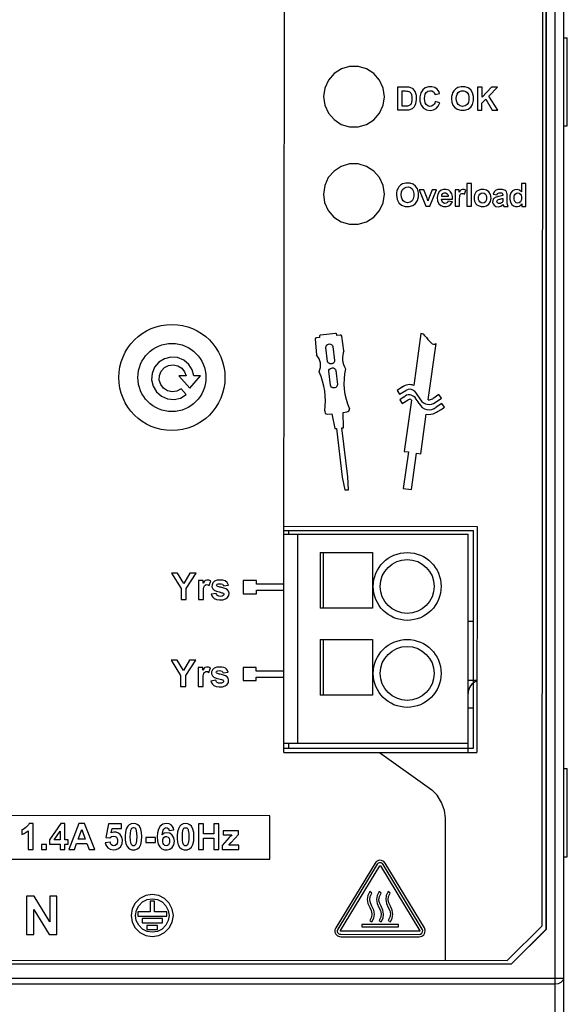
# Model space of a CAD drawing. Header units: inches. Extents: x 0 to 420, y 0 to 297.
# Tile 9 of 10: x 341 to 373, y 107 to 164. Entities that reach past the tile are written whole.
import ezdxf

# ---------------------------------------------------------------- set-up
doc = ezdxf.new("R2010")
doc.units = ezdxf.units.IN
doc.header["$MEASUREMENT"] = 0

msp = doc.modelspace()

# ---------------------------------------------------------------- linework, layer by layer
at = {"color": 7, "linetype": 'Continuous'}
for p, q in [((372.199, 87.3), (372.199, 209.7)), ((372.699, 87.801), (372.699, 209.199)), ((371.693, 111.802), (371.693, 192.7)), ((371.699, 111.8), (371.699, 192.7)), ((371.449, 111.99), (371.521, 192.39)), ((356.617, 131.632), (356.658, 177.499)), ((372.699, 163.035), (372.899, 163.035)), ((372.899, 157.965), (372.899, 163.035)), ((363.142, 160.201), (363.141, 158.888)), ((363.627, 160.201), (363.142, 160.201)), ((367.733, 160.197), (367.732, 158.884)), ((367.997, 160.197), (367.733, 160.197)), ((368.533, 160.197), (367.997, 159.613)), ((367.997, 159.613), (367.997, 160.197)), ((368.395, 159.685), (368.89, 160.196)), ((368.89, 160.196), (368.533, 160.197)), ((363.406, 159.109), (363.407, 159.979)), ((363.407, 159.979), (363.526, 159.978)), ((365.299, 159.774), (365.561, 159.837)), ((368.915, 158.883), (368.395, 159.685)), ((363.604, 159.109), (363.406, 159.109)), ((365.564, 159.287), (365.307, 159.368)), ((365.485, 159.101), (365.564, 159.287)), ((367.996, 159.281), (368.212, 159.5)), ((367.996, 158.883), (367.996, 159.281)), ((368.212, 159.5), (368.572, 158.883)), ((363.141, 158.888), (363.64, 158.887)), ((367.732, 158.884), (367.996, 158.883)), ((368.572, 158.883), (368.915, 158.883)), ((372.699, 157.965), (372.899, 157.965)), ((364.293, 154.344), (364.184, 154.507)), ((367.134, 154.663), (367.133, 153.349)), ((367.386, 154.662), (367.134, 154.663)), ((367.385, 153.349), (367.386, 154.662)), ((370.519, 154.66), (370.267, 154.66)), ((370.267, 154.66), (370.267, 154.186)), ((370.518, 153.346), (370.519, 154.66)), ((364.66, 154.302), (364.395, 154.303)), ((364.395, 154.303), (364.778, 153.351)), ((364.839, 153.817), (364.66, 154.302)), ((365.124, 154.302), (364.943, 153.817)), ((365.004, 153.351), (365.383, 154.302)), ((365.383, 154.302), (365.124, 154.302)), ((366.455, 154.301), (366.454, 153.35)), ((366.689, 154.301), (366.455, 154.301)), ((366.689, 154.165), (366.689, 154.301)), ((366.722, 154.214), (366.689, 154.165)), ((366.993, 154.055), (367.071, 154.275)), ((368.631, 154.05), (368.86, 154.009)), ((369.197, 153.968), (369.121, 153.943)), ((369.197, 153.993), (369.197, 153.968)), ((369.441, 153.659), (369.443, 153.954)), ((370.141, 154.107), (370.208, 154.054)), ((364.89, 153.654), (364.839, 153.817)), ((365.676, 153.754), (366.306, 153.753)), ((366.056, 153.907), (365.68, 153.907)), ((366.292, 153.61), (366.041, 153.653)), ((366.706, 153.35), (366.706, 153.643)), ((369.075, 153.356), (369.216, 153.451)), ((369.147, 153.79), (369.197, 153.804)), ((369.197, 153.754), (369.196, 153.71)), ((369.197, 153.804), (369.197, 153.754)), ((369.24, 153.372), (369.249, 153.347)), ((370.242, 153.436), (370.284, 153.486)), ((370.284, 153.486), (370.284, 153.346)), ((364.778, 153.351), (365.004, 153.351)), ((366.454, 153.35), (366.706, 153.35)), ((367.133, 153.349), (367.385, 153.349)), ((369.249, 153.347), (369.498, 153.347)), ((370.284, 153.346), (370.518, 153.346)), ((359.576, 146.045), (358.714, 145.941)), ((364.491, 146.035), (364.07, 143.053)), ((358.414, 145.712), (358.482, 144.805)), ((358.664, 145.807), (358.481, 145.785)), ((358.655, 145.869), (358.664, 145.807)), ((359.658, 145.926), (359.65, 145.989)), ((359.84, 145.947), (359.658, 145.926)), ((360.054, 145.048), (359.935, 145.887)), ((364.91, 142.219), (365.368, 145.455)), ((359.126, 144.431), (359.029, 145.242)), ((359.175, 145.428), (359.24, 145.435)), ((359.424, 145.289), (359.521, 144.479)), ((359.291, 143.059), (359.193, 143.869)), ((359.376, 144.294), (359.312, 144.286)), ((359.339, 144.054), (359.403, 144.061)), ((359.589, 143.916), (359.686, 143.106)), ((350.993, 143.596), (350.579, 143.596)), ((350.579, 143.596), (351.203, 142.891)), ((351.203, 142.891), (351.829, 143.595)), ((351.829, 143.595), (351.434, 143.595)), ((350.714, 142.858), (351.005, 142.529)), ((359.54, 142.92), (359.476, 142.913)), ((363.433, 142.963), (363.117, 142.765)), ((363.117, 142.765), (363.254, 142.546)), ((363.254, 142.546), (363.611, 142.77)), ((364.137, 142.698), (364.468, 142.219)), ((363.516, 142.388), (363.278, 142.234)), ((363.278, 142.234), (363.414, 142.018)), ((363.414, 142.018), (363.756, 142.233)), ((363.949, 142.206), (363.533, 139.261)), ((365.514, 142.536), (365.163, 142.286)), ((365.303, 142.071), (365.663, 142.328)), ((365.663, 142.328), (365.514, 142.536)), ((360.011, 141.496), (360.235, 141.528)), ((360.038, 140.623), (360.011, 141.496)), ((365.686, 142.017), (365.371, 141.801)), ((365.838, 141.806), (365.686, 142.017)), ((359.098, 141.397), (359.364, 141.428)), ((359.364, 141.428), (359.544, 140.574)), ((364.473, 139.128), (364.794, 141.392)), ((359.544, 140.574), (359.634, 140.585)), ((359.634, 140.585), (359.969, 137.779)), ((359.948, 140.613), (360.038, 140.623)), ((360.284, 137.807), (359.948, 140.613)), ((363.766, 139.227), (363.47, 137.135)), ((363.533, 139.261), (363.766, 139.227)), ((363.944, 137.069), (364.24, 139.16)), ((364.24, 139.16), (364.473, 139.128)), ((359.969, 137.779), (360.109, 137.044)), ((360.322, 137.06), (360.284, 137.807)), ((360.109, 137.044), (360.322, 137.06)), ((363.47, 137.135), (363.944, 137.069)), ((367.499, 134.7), (356.619, 134.7)), ((356.62, 134.956), (367.721, 134.946)), ((356.899, 134.5), (356.899, 134.7)), ((367.499, 122.2), (367.499, 134.7)), ((367.721, 134.946), (367.709, 121.946)), ((356.619, 134.5), (367.199, 134.5)), ((357.397, 134.5), (357.397, 122.5)), ((367.199, 121.946), (367.199, 134.5)), ((358.697, 133.45), (361.697, 133.45)), ((358.697, 133.45), (358.697, 130.25)), ((358.884, 130.25), (358.884, 133.45)), ((361.697, 133.45), (361.697, 130.25)), ((350.505, 132.262), (350.146, 132.262)), ((350.146, 132.262), (350.7, 131.385)), ((350.861, 131.662), (350.505, 132.262)), ((351.21, 132.261), (350.861, 131.662)), ((351.005, 131.382), (351.563, 132.261)), ((351.563, 132.261), (351.21, 132.261)), ((350.7, 131.385), (350.7, 130.747)), ((351.004, 130.746), (351.005, 131.382)), ((351.7, 131.843), (351.699, 130.746)), ((351.97, 131.843), (351.7, 131.843)), ((351.97, 131.687), (351.97, 131.843)), ((352.008, 131.744), (351.97, 131.687)), ((352.321, 131.56), (352.411, 131.813)), ((353.165, 131.401), (353.044, 131.433)), ((353.148, 131.526), (353.422, 131.577)), ((355.031, 131.832), (354.28, 131.833)), ((354.28, 131.833), (354.28, 131.082)), ((355.03, 131.633), (355.031, 131.832)), ((356.616, 131.632), (355.03, 131.633)), ((356.616, 131.279), (356.616, 131.632)), ((350.7, 130.747), (351.004, 130.746)), ((351.699, 130.746), (351.99, 130.745)), ((351.99, 130.745), (351.99, 131.084)), ((352.725, 131.102), (352.433, 131.059)), ((352.604, 131.284), (352.733, 131.222)), ((354.28, 131.082), (355.03, 131.082)), ((355.03, 131.281), (356.616, 131.279)), ((355.03, 131.082), (355.03, 131.281)), ((356.612, 126.635), (356.616, 131.279)), ((361.697, 130.25), (358.697, 130.25)), ((367.199, 129.5), (367.499, 129.5)), ((358.697, 128.45), (361.697, 128.45)), ((358.697, 128.45), (358.697, 125.25)), ((358.884, 125.25), (358.884, 128.45)), ((361.697, 128.45), (361.697, 125.25)), ((350.485, 127.262), (350.126, 127.263)), ((350.126, 127.263), (350.68, 126.385)), ((350.841, 126.663), (350.485, 127.262)), ((351.191, 127.262), (350.841, 126.663)), ((350.985, 126.383), (351.543, 127.261)), ((351.543, 127.261), (351.191, 127.262)), ((351.68, 126.844), (351.679, 125.746)), ((351.95, 126.844), (351.68, 126.844)), ((351.95, 126.688), (351.95, 126.844)), ((352.301, 126.56), (352.391, 126.814)), ((354.276, 126.836), (354.275, 126.086)), ((355.026, 126.835), (354.276, 126.836)), ((355.026, 126.637), (355.026, 126.835)), ((350.68, 126.385), (350.68, 125.747)), ((350.985, 125.747), (350.985, 126.383)), ((351.988, 126.744), (351.95, 126.688)), ((352.584, 126.284), (352.712, 126.222)), ((353.145, 126.401), (353.024, 126.433)), ((353.128, 126.526), (353.402, 126.577)), ((355.025, 126.085), (355.026, 126.284)), ((356.611, 126.635), (355.026, 126.637)), ((355.026, 126.284), (356.611, 126.282)), ((356.608, 121.956), (356.612, 126.282)), ((356.611, 126.282), (356.611, 126.635)), ((350.68, 125.747), (350.985, 125.747)), ((351.679, 125.746), (351.969, 125.746)), ((351.969, 125.746), (351.97, 126.085)), ((352.705, 126.103), (352.413, 126.059)), ((354.275, 126.086), (355.025, 126.085)), ((367.713, 126.1), (367.199, 126.1)), ((361.697, 125.25), (358.697, 125.25)), ((367.499, 124.5), (367.199, 124.5)), ((356.608, 122.5), (367.199, 122.5)), ((356.899, 122.2), (356.899, 122.5)), ((356.608, 122.2), (367.499, 122.2)), ((356.608, 121.956), (367.709, 121.946)), ((362.1, 121.951), (365.109, 119.804)), ((372.699, 121.035), (372.899, 121.035)), ((372.899, 115.965), (372.899, 121.035)), ((355.804, 118.315), (329.604, 118.338)), ((355.802, 115.814), (355.804, 118.315)), ((342.197, 117.876), (341.966, 117.876)), ((342.195, 116.388), (342.197, 117.876)), ((343.79, 117.875), (343.146, 116.934)), ((344.028, 117.874), (343.79, 117.875)), ((344.027, 116.934), (344.028, 117.874)), ((344.836, 117.868), (344.258, 116.386)), ((345.153, 117.867), (344.836, 117.868)), ((345.745, 116.385), (345.153, 117.867)), ((346.524, 117.846), (346.378, 117.075)), ((347.275, 117.845), (346.524, 117.846)), ((347.275, 117.58), (347.275, 117.845)), ((351.697, 117.861), (351.696, 116.38)), ((351.996, 117.861), (351.697, 117.861)), ((351.996, 117.278), (351.996, 117.861)), ((352.882, 117.86), (352.582, 117.861)), ((352.582, 117.861), (352.582, 117.278)), ((352.88, 116.379), (352.882, 117.86)), ((365.894, 109.995), (365.902, 118.196)), ((341.545, 117.502), (341.545, 117.244)), ((341.913, 117.459), (341.912, 116.388)), ((343.412, 116.935), (343.753, 117.441)), ((343.753, 117.441), (343.753, 116.935)), ((344.79, 116.972), (344.991, 117.522)), ((344.991, 117.522), (345.194, 116.972)), ((346.694, 117.328), (346.739, 117.58)), ((346.739, 117.58), (347.275, 117.58)), ((350.019, 117.469), (350.293, 117.5)), ((352.582, 117.278), (351.996, 117.278)), ((354.001, 117.451), (353.114, 117.452)), ((353.114, 117.452), (353.114, 117.216)), ((353.114, 117.216), (353.493, 117.218)), ((353.59, 116.778), (354.001, 117.25)), ((354.001, 117.25), (354.001, 117.451)), ((342.965, 116.672), (342.681, 116.672)), ((342.681, 116.672), (342.681, 116.388)), ((342.964, 116.388), (342.965, 116.672)), ((343.146, 116.934), (343.146, 116.686)), ((343.146, 116.686), (343.752, 116.685)), ((343.753, 116.935), (343.412, 116.935)), ((343.752, 116.685), (343.752, 116.387)), ((344.211, 116.934), (344.027, 116.934)), ((344.027, 116.685), (344.211, 116.685)), ((344.027, 116.387), (344.027, 116.685)), ((344.211, 116.685), (344.211, 116.934)), ((344.575, 116.386), (344.698, 116.723)), ((344.698, 116.723), (345.29, 116.722)), ((345.194, 116.972), (344.79, 116.972)), ((345.29, 116.722), (345.419, 116.385)), ((346.626, 116.795), (346.343, 116.766)), ((346.378, 117.075), (346.608, 117.042)), ((349.228, 117.061), (348.67, 117.062)), ((348.67, 117.062), (348.67, 116.778)), ((348.67, 116.778), (349.227, 116.777)), ((349.227, 116.777), (349.228, 117.061)), ((351.995, 116.379), (351.996, 117.028)), ((351.996, 117.028), (352.582, 117.027)), ((352.582, 117.027), (352.581, 116.379)), ((353.476, 117.061), (353.073, 116.6)), ((353.073, 116.6), (353.073, 116.378)), ((353.446, 116.621), (353.59, 116.778)), ((353.525, 117.117), (353.476, 117.061)), ((354.031, 116.628), (353.592, 116.628)), ((354.031, 116.378), (354.031, 116.628)), ((341.912, 116.388), (342.195, 116.388)), ((342.681, 116.388), (342.964, 116.388)), ((343.752, 116.387), (344.027, 116.387)), ((344.258, 116.386), (344.575, 116.386)), ((345.419, 116.385), (345.745, 116.385)), ((351.696, 116.38), (351.995, 116.379)), ((352.581, 116.379), (352.88, 116.379)), ((353.073, 116.378), (354.031, 116.378)), ((329.602, 115.838), (355.802, 115.814)), ((361.856, 115.6), (359.589, 111.88)), ((361.974, 115.528), (359.707, 111.809)), ((361.89, 115.645), (361.856, 115.6)), ((362.094, 115.758), (361.97, 115.714)), ((362.228, 115.753), (362.094, 115.758)), ((364.567, 111.804), (362.318, 115.526)), ((364.686, 111.875), (362.435, 115.599)), ((372.699, 115.965), (372.899, 115.965)), ((359.857, 111.716), (362.125, 115.437)), ((362.167, 115.436), (364.42, 111.699)), ((361.667, 113.874), (361.553, 113.957)), ((362.196, 113.874), (362.082, 113.956)), ((362.726, 113.873), (362.612, 113.956)), ((341.828, 113.691), (341.826, 111.492)), ((342.26, 113.691), (341.828, 113.691)), ((343.158, 112.221), (342.26, 113.691)), ((343.16, 113.69), (343.158, 112.221)), ((343.573, 113.69), (343.16, 113.69)), ((343.571, 111.49), (343.573, 113.69)), ((349.173, 113.404), (348.923, 113.404)), ((348.923, 113.404), (348.923, 112.798)), ((349.173, 112.798), (349.173, 113.404)), ((342.238, 111.492), (342.24, 112.926)), ((342.24, 112.926), (343.125, 111.491)), ((348.923, 112.798), (348.22, 112.799)), ((348.22, 112.799), (348.22, 112.55)), ((349.877, 112.797), (349.173, 112.798)), ((349.877, 112.549), (349.877, 112.797)), ((348.22, 112.55), (349.877, 112.549)), ((348.463, 112.408), (348.462, 112.162)), ((348.462, 112.162), (349.631, 112.161)), ((349.631, 112.407), (348.463, 112.408)), ((349.631, 112.161), (349.631, 112.407)), ((363.192, 112.069), (361.082, 112.071)), ((361.082, 112.071), (361.082, 111.94)), ((361.554, 112.295), (361.67, 112.215)), ((362.084, 112.295), (362.2, 112.214)), ((362.613, 112.295), (362.729, 112.213)), ((363.191, 111.938), (363.192, 112.069)), ((341.826, 111.492), (342.238, 111.492)), ((349.353, 112.017), (348.741, 112.018)), ((348.741, 112.018), (348.741, 111.771)), ((348.741, 111.771), (349.353, 111.771)), ((349.047, 111.623), (348.752, 111.67)), ((349.342, 111.67), (349.047, 111.623)), ((349.612, 111.806), (349.342, 111.67)), ((349.353, 111.771), (349.353, 112.017)), ((359.548, 111.624), (359.605, 111.503)), ((359.605, 111.503), (359.701, 111.414)), ((359.677, 111.709), (359.682, 111.657)), ((359.842, 111.506), (359.878, 111.503)), ((364.396, 111.675), (359.865, 111.683)), ((359.878, 111.503), (364.395, 111.499)), ((361.082, 111.94), (363.191, 111.938)), ((369.447, 109.992), (371.449, 111.99)), ((369.697, 109.805), (371.693, 111.802)), ((371.699, 111.8), (369.699, 109.8)), ((371.699, 111.8), (371.693, 111.802)), ((343.125, 111.491), (343.571, 111.49)), ((359.701, 111.414), (359.755, 111.388)), ((359.877, 111.365), (364.395, 111.361)), ((364.395, 111.361), (364.531, 111.39)), ((315.699, 109.805), (369.697, 109.805)), ((315.699, 109.8), (369.699, 109.8)), ((315.947, 110.04), (369.447, 109.992)), ((369.699, 109.8), (369.697, 109.805)), ((312.699, 108.982), (372.699, 108.982)), ((313.199, 108.661), (372.199, 108.661))]:
    msp.add_line(p, q, dxfattribs=at)
for points in [[(362.39, 159.65), (362.319, 160.144), (362.113, 160.596), (361.786, 160.974), (361.368, 161.244), (360.89, 161.384), (360.391, 161.384), (359.915, 161.245), (359.497, 160.978), (359.169, 160.601), (358.96, 160.147), (358.889, 159.653)], [(363.877, 160.175), (363.799, 160.191), (363.715, 160.199), (363.627, 160.201)], [(364.202, 159.251), (364.241, 159.478), (364.228, 159.726), (364.158, 159.939), (364.034, 160.092), (363.877, 160.175)], [(365.427, 160.079), (365.287, 160.172), (365.114, 160.218), (364.917, 160.213), (364.735, 160.152), (364.591, 160.041)], [(366.6, 160.169), (366.541, 160.139), (366.484, 160.099), (366.43, 160.05)], [(367.347, 160.04), (367.197, 160.151), (367.006, 160.211), (366.793, 160.216), (366.6, 160.169)], [(358.889, 159.653), (358.959, 159.16), (359.166, 158.707), (359.493, 158.329), (359.911, 158.06), (360.388, 157.92), (360.887, 157.919), (361.364, 158.059), (361.782, 158.326), (362.11, 158.703), (362.318, 159.157), (362.39, 159.65)], [(363.526, 159.978), (363.603, 159.978), (363.676, 159.975), (363.744, 159.966)], [(363.744, 159.966), (363.791, 159.951), (363.832, 159.93), (363.866, 159.904)], [(363.866, 159.904), (363.897, 159.869), (363.922, 159.826), (363.942, 159.777)], [(363.942, 159.777), (363.966, 159.633), (363.967, 159.469), (363.942, 159.302)], [(364.591, 160.041), (364.48, 159.867), (364.426, 159.639), (364.431, 159.384), (364.504, 159.161), (364.637, 158.996), (364.814, 158.896), (365.018, 158.864), (365.213, 158.89), (365.368, 158.968), (365.485, 159.101)], [(364.783, 159.196), (364.73, 159.292), (364.702, 159.411), (364.694, 159.546), (364.702, 159.679), (364.73, 159.796), (364.785, 159.891)], [(364.785, 159.891), (364.877, 159.963), (364.99, 159.994), (365.107, 159.984), (365.202, 159.936)], [(365.202, 159.936), (365.243, 159.894), (365.276, 159.839), (365.299, 159.774)], [(365.561, 159.837), (365.527, 159.931), (365.482, 160.013), (365.427, 160.079)], [(366.308, 159.871), (366.273, 159.769), (366.253, 159.656), (366.247, 159.534)], [(366.43, 160.05), (366.382, 159.995), (366.341, 159.934), (366.308, 159.871)], [(366.521, 159.542), (366.531, 159.674), (366.564, 159.79), (366.622, 159.881)], [(366.622, 159.881), (366.712, 159.953), (366.825, 159.989), (366.945, 159.989), (367.058, 159.953), (367.149, 159.882)], [(367.149, 159.882), (367.214, 159.769), (367.244, 159.624), (367.243, 159.463), (367.212, 159.317), (367.145, 159.202)], [(367.348, 159.041), (367.458, 159.206), (367.515, 159.423), (367.514, 159.664), (367.457, 159.877), (367.347, 160.04)], [(363.764, 159.121), (363.714, 159.112), (363.66, 159.109), (363.604, 159.109)], [(363.872, 159.176), (363.841, 159.153), (363.805, 159.135), (363.764, 159.121)], [(363.942, 159.302), (363.924, 159.253), (363.901, 159.21), (363.872, 159.176)], [(364.061, 159.02), (364.117, 159.084), (364.164, 159.162), (364.202, 159.251)], [(365.198, 159.157), (365.103, 159.103), (364.99, 159.092), (364.876, 159.122), (364.783, 159.196)], [(365.307, 159.368), (365.282, 159.285), (365.245, 159.213), (365.198, 159.157)], [(366.247, 159.534), (366.267, 159.34), (366.328, 159.171), (366.42, 159.041)], [(366.42, 159.041), (366.573, 158.929), (366.772, 158.87), (366.997, 158.869), (367.195, 158.929), (367.348, 159.041)], [(366.623, 159.204), (366.566, 159.296), (366.531, 159.412), (366.521, 159.542)], [(367.145, 159.202), (367.027, 159.116), (366.884, 159.089), (366.741, 159.118), (366.623, 159.204)], [(363.64, 158.887), (363.723, 158.89), (363.801, 158.898), (363.874, 158.915)], [(363.874, 158.915), (363.946, 158.943), (364.009, 158.978), (364.061, 159.02)], [(362.385, 154.05), (362.314, 154.543), (362.108, 154.996), (361.781, 155.374), (361.363, 155.643), (360.886, 155.784), (360.387, 155.784), (359.91, 155.645), (359.493, 155.378), (359.164, 155.001), (358.956, 154.548), (358.884, 154.054)], [(363.266, 154.518), (363.217, 154.461), (363.176, 154.4), (363.144, 154.338)], [(363.436, 154.636), (363.378, 154.606), (363.32, 154.567), (363.266, 154.518)], [(364.184, 154.507), (364.033, 154.619), (363.841, 154.679), (363.629, 154.683), (363.436, 154.636)], [(358.884, 154.054), (358.954, 153.56), (359.161, 153.108), (359.488, 152.73), (359.906, 152.461), (360.383, 152.32), (360.882, 152.32), (361.359, 152.459), (361.776, 152.726), (362.105, 153.104), (362.313, 153.557), (362.385, 154.05)], [(363.144, 154.338), (363.11, 154.237), (363.09, 154.123), (363.084, 154.001)], [(363.084, 154.001), (363.122, 153.749), (363.222, 153.55), (363.372, 153.417), (363.572, 153.343), (363.804, 153.333), (364.017, 153.39), (364.184, 153.509)], [(363.357, 154.01), (363.374, 154.173), (363.427, 154.307), (363.515, 154.4), (363.632, 154.451), (363.765, 154.459), (363.887, 154.425), (363.985, 154.35)], [(363.46, 153.672), (363.402, 153.763), (363.367, 153.88), (363.357, 154.01)], [(363.985, 154.35), (364.05, 154.236), (364.08, 154.09), (364.08, 153.93), (364.048, 153.784), (363.981, 153.67)], [(364.184, 153.509), (364.294, 153.673), (364.351, 153.89), (364.351, 154.13), (364.293, 154.344)], [(365.542, 154.189), (365.455, 154.048), (365.418, 153.862), (365.435, 153.659), (365.511, 153.491)], [(366.189, 154.182), (366.082, 154.27), (365.942, 154.317), (365.788, 154.319), (365.654, 154.277), (365.542, 154.189)], [(365.68, 153.907), (365.697, 154.01), (365.75, 154.087), (365.832, 154.127), (365.923, 154.121), (366, 154.074)], [(366, 154.074), (366.03, 154.029), (366.049, 153.971), (366.056, 153.907)], [(366.306, 153.753), (366.297, 153.92), (366.259, 154.067), (366.189, 154.182)], [(366.706, 153.643), (366.707, 153.733), (366.71, 153.816), (366.716, 153.893), (366.727, 153.963), (366.75, 154.022), (366.785, 154.068)], [(366.797, 154.291), (366.757, 154.258), (366.722, 154.214)], [(366.785, 154.068), (366.845, 154.094), (366.918, 154.09), (366.993, 154.055)], [(367.071, 154.275), (366.972, 154.315), (366.876, 154.32), (366.797, 154.291)], [(367.6, 154.081), (367.566, 154), (367.545, 153.917), (367.538, 153.838)], [(367.776, 154.26), (367.708, 154.213), (367.648, 154.152), (367.6, 154.081)], [(368.383, 154.18), (368.258, 154.271), (368.104, 154.317), (367.934, 154.314), (367.776, 154.26)], [(367.797, 153.824), (367.804, 153.908), (367.826, 153.982), (367.864, 154.041)], [(367.864, 154.041), (367.94, 154.096), (368.029, 154.116), (368.118, 154.096), (368.195, 154.041)], [(368.195, 154.041), (368.239, 153.966), (368.259, 153.872), (368.258, 153.771), (368.238, 153.68), (368.195, 153.607)], [(368.381, 153.469), (368.484, 153.627), (368.52, 153.825), (368.485, 154.022), (368.383, 154.18)], [(369.294, 154.28), (369.18, 154.312), (369.047, 154.32), (368.904, 154.309), (368.779, 154.263), (368.689, 154.177), (368.631, 154.05)], [(368.86, 154.009), (368.875, 154.045), (368.896, 154.077), (368.921, 154.101)], [(368.921, 154.101), (368.974, 154.123), (369.029, 154.128), (369.078, 154.125), (369.124, 154.116), (369.161, 154.096)], [(369.121, 153.943), (369.038, 153.924), (368.952, 153.906)], [(369.161, 154.096), (369.181, 154.07), (369.193, 154.034), (369.197, 153.993)], [(369.411, 154.179), (369.382, 154.218), (369.342, 154.252), (369.294, 154.28)], [(369.443, 153.954), (369.442, 154.037), (369.432, 154.113), (369.411, 154.179)], [(370.267, 154.186), (370.157, 154.277), (370.022, 154.318), (369.874, 154.304), (369.745, 154.235), (369.649, 154.114), (369.598, 153.949), (369.592, 153.761), (369.627, 153.59), (369.706, 153.457)], [(369.846, 153.843), (369.852, 153.925), (369.872, 153.998), (369.907, 154.056)], [(369.907, 154.056), (369.976, 154.108), (370.059, 154.127), (370.141, 154.107)], [(370.208, 154.054), (370.247, 153.98), (370.265, 153.888), (370.266, 153.783), (370.249, 153.68), (370.207, 153.597)], [(363.981, 153.67), (363.864, 153.584), (363.721, 153.556), (363.578, 153.585), (363.46, 153.672)], [(364.925, 153.763), (364.899, 153.682), (364.89, 153.654)], [(364.943, 153.817), (364.934, 153.79), (364.925, 153.763)], [(365.511, 153.491), (365.623, 153.39), (365.778, 153.337), (365.949, 153.333), (366.096, 153.375), (366.211, 153.466), (366.292, 153.61)], [(365.736, 153.579), (365.704, 153.626), (365.684, 153.686), (365.676, 153.754)], [(365.981, 153.549), (365.93, 153.523), (365.865, 153.518), (365.795, 153.537), (365.736, 153.579)], [(366.041, 153.653), (366.027, 153.612), (366.006, 153.576), (365.981, 153.549)], [(367.538, 153.838), (367.545, 153.736), (367.566, 153.642), (367.6, 153.56)], [(367.6, 153.56), (367.646, 153.493), (367.708, 153.432), (367.78, 153.386)], [(367.78, 153.386), (367.944, 153.334), (368.114, 153.333), (368.26, 153.379), (368.381, 153.469)], [(367.863, 153.607), (367.826, 153.666), (367.804, 153.74), (367.797, 153.824)], [(368.195, 153.607), (368.118, 153.551), (368.029, 153.532), (367.94, 153.552), (367.863, 153.607)], [(368.644, 153.751), (368.612, 153.671), (368.607, 153.574), (368.633, 153.482), (368.689, 153.406)], [(368.752, 153.848), (368.708, 153.821), (368.671, 153.788), (368.644, 153.751)], [(368.689, 153.406), (368.791, 153.345), (368.925, 153.326), (369.075, 153.356)], [(368.952, 153.906), (368.881, 153.891), (368.814, 153.872), (368.752, 153.848)], [(368.896, 153.542), (368.865, 153.587), (368.857, 153.635), (368.871, 153.683), (368.906, 153.722)], [(369.126, 153.548), (369.063, 153.515), (368.999, 153.503), (368.94, 153.514), (368.896, 153.542)], [(368.906, 153.722), (368.947, 153.741), (368.993, 153.754), (369.043, 153.766)], [(369.043, 153.766), (369.096, 153.777), (369.147, 153.79)], [(369.186, 153.631), (369.173, 153.601), (369.153, 153.573), (369.126, 153.548)], [(369.196, 153.71), (369.193, 153.669), (369.186, 153.631)], [(369.216, 153.451), (369.219, 153.442), (369.222, 153.432), (369.225, 153.422)], [(369.225, 153.422), (369.232, 153.397), (369.24, 153.372)], [(369.498, 153.347), (369.459, 153.449), (369.444, 153.552), (369.441, 153.659)], [(369.706, 153.457), (369.803, 153.378), (369.919, 153.333), (370.034, 153.329), (370.146, 153.364)], [(369.888, 153.622), (369.862, 153.687), (369.85, 153.762), (369.846, 153.843)], [(370.207, 153.597), (370.13, 153.541), (370.04, 153.524), (369.956, 153.552), (369.888, 153.622)], [(370.146, 153.364), (370.196, 153.395), (370.242, 153.436)], [(359.029, 145.242), (359.036, 145.299), (359.069, 145.361), (359.121, 145.408), (359.175, 145.428)], [(359.24, 145.435), (359.297, 145.429), (359.358, 145.395), (359.405, 145.343), (359.424, 145.289)], [(351.434, 143.595), (351.339, 143.943), (351.143, 144.26), (350.856, 144.506), (350.505, 144.649), (350.124, 144.678), (349.754, 144.587), (349.43, 144.385), (349.184, 144.095), (349.04, 143.747), (349.009, 143.371), (349.095, 143.003)], [(359.312, 144.286), (359.254, 144.293), (359.192, 144.326), (359.146, 144.378), (359.126, 144.431)], [(359.521, 144.479), (359.515, 144.422), (359.482, 144.361), (359.43, 144.314), (359.376, 144.294)], [(350.714, 142.858), (350.469, 142.722), (350.196, 142.682), (349.929, 142.741), (349.7, 142.887), (349.535, 143.102), (349.454, 143.36), (349.466, 143.63), (349.569, 143.88), (349.751, 144.079)], [(349.751, 144.079), (349.989, 144.204), (350.256, 144.241), (350.518, 144.184), (350.742, 144.045), (350.906, 143.838), (350.993, 143.596)], [(359.193, 143.869), (359.2, 143.926), (359.233, 143.987), (359.285, 144.034), (359.339, 144.054)], [(359.403, 144.061), (359.46, 144.055), (359.522, 144.022), (359.569, 143.97), (359.589, 143.916)], [(349.095, 143.003), (349.291, 142.678), (349.577, 142.428), (349.924, 142.279), (350.301, 142.243), (350.673, 142.328), (351.005, 142.529)], [(359.476, 142.913), (359.418, 142.919), (359.357, 142.953), (359.31, 143.005), (359.291, 143.059)], [(359.686, 143.106), (359.679, 143.049), (359.646, 142.988), (359.594, 142.94), (359.54, 142.92)], [(358.956, 141.585), (358.961, 141.528), (358.993, 141.466), (359.044, 141.418), (359.098, 141.397)], [(360.235, 141.528), (360.288, 141.547), (360.34, 141.594), (360.374, 141.655), (360.381, 141.713)], [(352.936, 131.867), (352.769, 131.851), (352.629, 131.8), (352.532, 131.712), (352.481, 131.599), (352.478, 131.475), (352.52, 131.367), (352.604, 131.284)], [(353.422, 131.577), (353.351, 131.717), (353.241, 131.812), (353.101, 131.856), (352.936, 131.867)], [(351.99, 131.084), (351.991, 131.218), (351.997, 131.341), (352.014, 131.452)], [(352.095, 131.833), (352.049, 131.794), (352.008, 131.744)], [(352.014, 131.452), (352.03, 131.5), (352.053, 131.542), (352.081, 131.574)], [(352.081, 131.574), (352.15, 131.604), (352.234, 131.6), (352.321, 131.56)], [(352.411, 131.813), (352.296, 131.86), (352.186, 131.865), (352.095, 131.833)], [(352.604, 130.811), (352.745, 130.746), (352.918, 130.721), (353.1, 130.73), (353.258, 130.78), (353.375, 130.869), (353.442, 130.985), (353.458, 131.11), (353.431, 131.22), (353.368, 131.304)], [(352.772, 131.515), (352.75, 131.542), (352.744, 131.572), (352.753, 131.601), (352.777, 131.627)], [(353.044, 131.433), (352.979, 131.448), (352.92, 131.462), (352.865, 131.478), (352.816, 131.495), (352.772, 131.515)], [(352.777, 131.627), (352.843, 131.65), (352.922, 131.658), (353.008, 131.653), (353.081, 131.624)], [(353.081, 131.624), (353.109, 131.599), (353.132, 131.566), (353.148, 131.526)], [(353.368, 131.304), (353.276, 131.36), (353.165, 131.401)], [(352.433, 131.059), (352.47, 130.964), (352.531, 130.877), (352.604, 130.811)], [(352.8, 130.974), (352.768, 131.007), (352.742, 131.051), (352.725, 131.102)], [(352.733, 131.222), (352.885, 131.181), (353.049, 131.141)], [(353.129, 130.971), (353.056, 130.94), (352.967, 130.93), (352.876, 130.939), (352.8, 130.974)], [(353.049, 131.141), (353.086, 131.133), (353.119, 131.121), (353.146, 131.103)], [(353.146, 131.103), (353.165, 131.064), (353.16, 131.013), (353.129, 130.971)], [(352.074, 126.833), (352.028, 126.795), (351.988, 126.744)], [(352.391, 126.814), (352.276, 126.86), (352.166, 126.865), (352.074, 126.833)], [(352.916, 126.868), (352.749, 126.852), (352.609, 126.8), (352.512, 126.713), (352.461, 126.599), (352.458, 126.476), (352.5, 126.367), (352.584, 126.284)], [(353.251, 126.794), (353.156, 126.838), (353.041, 126.861), (352.916, 126.868)], [(353.402, 126.577), (353.365, 126.667), (353.313, 126.74), (353.251, 126.794)], [(351.97, 126.085), (351.971, 126.218), (351.977, 126.341), (351.994, 126.453)], [(351.994, 126.453), (352.01, 126.501), (352.032, 126.543), (352.061, 126.575)], [(352.061, 126.575), (352.129, 126.605), (352.214, 126.601), (352.301, 126.56)], [(352.584, 125.812), (352.725, 125.747), (352.897, 125.721), (353.08, 125.731), (353.238, 125.78), (353.355, 125.87), (353.422, 125.985), (353.438, 126.111), (353.412, 126.221), (353.348, 126.304)], [(352.712, 126.222), (352.865, 126.181), (353.029, 126.142)], [(352.753, 126.516), (352.731, 126.542), (352.724, 126.572), (352.733, 126.602), (352.757, 126.627)], [(353.024, 126.433), (352.959, 126.448), (352.9, 126.463), (352.846, 126.478), (352.796, 126.495), (352.753, 126.516)], [(352.757, 126.627), (352.825, 126.651), (352.906, 126.659), (352.99, 126.653), (353.061, 126.625)], [(353.061, 126.625), (353.089, 126.6), (353.112, 126.566), (353.128, 126.526)], [(353.348, 126.304), (353.256, 126.361), (353.145, 126.401)], [(352.413, 126.059), (352.451, 125.964), (352.511, 125.877), (352.584, 125.812)], [(352.78, 125.975), (352.747, 126.008), (352.722, 126.051), (352.705, 126.103)], [(353.109, 125.972), (353.036, 125.94), (352.947, 125.93), (352.855, 125.94), (352.78, 125.975)], [(353.029, 126.142), (353.066, 126.133), (353.1, 126.122), (353.127, 126.104)], [(353.127, 126.104), (353.146, 126.065), (353.14, 126.014), (353.109, 125.972)], [(365.902, 118.196), (365.843, 118.626), (365.669, 119.08), (365.414, 119.496), (365.109, 119.804)], [(341.966, 117.876), (341.926, 117.793), (341.866, 117.712), (341.787, 117.639)], [(347.636, 117.72), (347.552, 117.564), (347.506, 117.37), (347.49, 117.149), (347.498, 116.921), (347.532, 116.716), (347.607, 116.544), (347.727, 116.426), (347.88, 116.366), (348.044, 116.363), (348.19, 116.41), (348.306, 116.509)], [(347.971, 117.871), (347.838, 117.851), (347.72, 117.796), (347.636, 117.72)], [(348.308, 117.717), (348.223, 117.794), (348.104, 117.85), (347.971, 117.871)], [(348.306, 116.509), (348.393, 116.675), (348.438, 116.883), (348.452, 117.119), (348.438, 117.349), (348.393, 117.553), (348.308, 117.717)], [(350.153, 117.774), (350.015, 117.849), (349.843, 117.869), (349.661, 117.827), (349.507, 117.718), (349.402, 117.553), (349.346, 117.339), (349.331, 117.1), (349.344, 116.88), (349.39, 116.686), (349.475, 116.531)], [(350.293, 117.5), (350.263, 117.61), (350.215, 117.703), (350.153, 117.774)], [(350.627, 117.717), (350.546, 117.57), (350.5, 117.386), (350.482, 117.181), (350.484, 116.986), (350.503, 116.809), (350.543, 116.65), (350.613, 116.522)], [(350.963, 117.868), (350.83, 117.848), (350.711, 117.793), (350.627, 117.717)], [(351.299, 117.714), (351.214, 117.791), (351.095, 117.848), (350.963, 117.868)], [(341.787, 117.639), (341.707, 117.582), (341.627, 117.535), (341.545, 117.502)], [(341.545, 117.244), (341.679, 117.299), (341.805, 117.372), (341.913, 117.459)], [(347.209, 117.238), (347.099, 117.321), (346.964, 117.369), (346.828, 117.371), (346.694, 117.328)], [(347.233, 116.555), (347.318, 116.724), (347.339, 116.916), (347.3, 117.097), (347.209, 117.238)], [(347.813, 116.756), (347.792, 116.917), (347.787, 117.101), (347.792, 117.299), (347.816, 117.485)], [(347.816, 117.485), (347.831, 117.531), (347.852, 117.572), (347.879, 117.603)], [(347.879, 117.603), (347.907, 117.62), (347.939, 117.632), (347.971, 117.635)], [(347.971, 117.635), (348.045, 117.615), (348.098, 117.556), (348.129, 117.472)], [(348.129, 117.472), (348.15, 117.307), (348.155, 117.119), (348.149, 116.923), (348.125, 116.744)], [(349.625, 117.218), (349.633, 117.317), (349.647, 117.408), (349.669, 117.488), (349.704, 117.555)], [(350.194, 117.208), (350.05, 117.311), (349.888, 117.343), (349.74, 117.31), (349.625, 117.218)], [(349.704, 117.555), (349.768, 117.61), (349.841, 117.635), (349.911, 117.627), (349.966, 117.595)], [(349.966, 117.595), (349.991, 117.562), (350.009, 117.518), (350.019, 117.469)], [(350.187, 116.493), (350.285, 116.649), (350.32, 116.851), (350.289, 117.051), (350.194, 117.208)], [(350.804, 116.753), (350.783, 116.916), (350.778, 117.101), (350.783, 117.299), (350.808, 117.482)], [(350.808, 117.482), (350.822, 117.529), (350.843, 117.569), (350.87, 117.6)], [(350.87, 117.6), (350.898, 117.618), (350.93, 117.629), (350.962, 117.633)], [(350.962, 117.633), (350.994, 117.629), (351.026, 117.617), (351.054, 117.6)], [(351.054, 117.6), (351.083, 117.566), (351.104, 117.52), (351.12, 117.469)], [(351.12, 117.469), (351.141, 117.307), (351.146, 117.123), (351.141, 116.926), (351.116, 116.741)], [(351.297, 116.506), (351.384, 116.672), (351.43, 116.881), (351.443, 117.117), (351.429, 117.347), (351.385, 117.551), (351.299, 117.714)], [(353.493, 117.218), (353.537, 117.219), (353.58, 117.22), (353.623, 117.222)], [(353.623, 117.222), (353.574, 117.171), (353.525, 117.117)], [(346.343, 116.766), (346.374, 116.649), (346.428, 116.547), (346.497, 116.469)], [(346.608, 117.042), (346.707, 117.12), (346.815, 117.149), (346.914, 117.131), (346.987, 117.081)], [(346.698, 116.643), (346.665, 116.683), (346.64, 116.735), (346.626, 116.795)], [(346.986, 116.658), (346.921, 116.608), (346.846, 116.587), (346.769, 116.599), (346.698, 116.643)], [(346.987, 117.081), (347.027, 117.011), (347.046, 116.922), (347.046, 116.824), (347.027, 116.732), (346.986, 116.658)], [(347.879, 116.626), (347.85, 116.66), (347.828, 116.705), (347.813, 116.756)], [(348.062, 116.626), (348.003, 116.597), (347.936, 116.598), (347.879, 116.626)], [(348.125, 116.744), (348.11, 116.698), (348.089, 116.657), (348.062, 116.626)], [(349.649, 116.881), (349.655, 116.954), (349.674, 117.019), (349.706, 117.07)], [(349.713, 116.667), (349.677, 116.726), (349.656, 116.799), (349.649, 116.881)], [(349.706, 117.07), (349.783, 117.123), (349.874, 117.133), (349.955, 117.097), (350.014, 117.021), (350.039, 116.918), (350.041, 116.816), (350.027, 116.726), (349.99, 116.653)], [(349.99, 116.653), (349.926, 116.607), (349.851, 116.592), (349.779, 116.613), (349.713, 116.667)], [(350.87, 116.623), (350.841, 116.657), (350.819, 116.702), (350.804, 116.753)], [(351.053, 116.623), (350.994, 116.595), (350.927, 116.595), (350.87, 116.623)], [(351.116, 116.741), (351.101, 116.695), (351.081, 116.654), (351.053, 116.623)], [(353.592, 116.628), (353.544, 116.627), (353.495, 116.624), (353.446, 116.621)], [(346.497, 116.469), (346.627, 116.393), (346.793, 116.36), (346.966, 116.374), (347.115, 116.439), (347.233, 116.555)], [(349.475, 116.531), (349.596, 116.424), (349.744, 116.366), (349.911, 116.36), (350.064, 116.404), (350.187, 116.493)], [(350.613, 116.522), (350.732, 116.416), (350.881, 116.362), (351.046, 116.361), (351.187, 116.411), (351.297, 116.506)], [(361.97, 115.714), (361.928, 115.684), (361.89, 115.645)], [(362.039, 115.595), (362.013, 115.575), (361.992, 115.552), (361.974, 115.528)], [(362.193, 115.609), (362.107, 115.616), (362.039, 115.595)], [(362.318, 115.526), (362.27, 115.576), (362.193, 115.609)], [(362.435, 115.599), (362.347, 115.695), (362.228, 115.753)], [(362.125, 115.437), (362.139, 115.445), (362.145, 115.449)], [(362.145, 115.449), (362.153, 115.447), (362.161, 115.443), (362.167, 115.436)], [(349.049, 113.794), (348.675, 113.736), (348.338, 113.564), (348.07, 113.296), (347.898, 112.959), (347.839, 112.585), (347.898, 112.211), (348.07, 111.874), (348.338, 111.606), (348.675, 111.433), (349.048, 111.375)], [(349.048, 111.375), (349.422, 111.434), (349.759, 111.606), (350.028, 111.874), (350.2, 112.211), (350.259, 112.585), (350.2, 112.958), (350.028, 113.294), (349.76, 113.563), (349.423, 113.735), (349.049, 113.794)], [(361.553, 113.957), (361.438, 113.73), (361.402, 113.503), (361.444, 113.283), (361.544, 113.054)], [(361.672, 113.115), (361.585, 113.306), (361.543, 113.489), (361.569, 113.679), (361.667, 113.874)], [(362.082, 113.956), (361.967, 113.729), (361.931, 113.502), (361.974, 113.283), (362.074, 113.054)], [(362.202, 113.115), (362.114, 113.306), (362.073, 113.489), (362.099, 113.678), (362.196, 113.874)], [(362.612, 113.956), (362.497, 113.728), (362.461, 113.502), (362.504, 113.282), (362.604, 113.053)], [(362.731, 113.114), (362.644, 113.306), (362.602, 113.488), (362.628, 113.678), (362.726, 113.873)], [(348.133, 112.882), (348.27, 113.15), (348.484, 113.364), (348.753, 113.5), (349.049, 113.546)], [(349.049, 113.546), (349.345, 113.499), (349.614, 113.362), (349.828, 113.148), (349.964, 112.879)], [(348.752, 111.67), (348.483, 111.807), (348.269, 112.022), (348.132, 112.29), (348.086, 112.586), (348.133, 112.882)], [(349.964, 112.879), (350.01, 112.584), (349.963, 112.289), (349.826, 112.02), (349.612, 111.806)], [(361.544, 113.054), (361.631, 112.863), (361.674, 112.681), (361.649, 112.491), (361.554, 112.295)], [(361.67, 112.215), (361.781, 112.441), (361.815, 112.668), (361.772, 112.887), (361.672, 113.115)], [(362.074, 113.054), (362.161, 112.863), (362.204, 112.681), (362.179, 112.491), (362.084, 112.295)], [(362.2, 112.214), (362.311, 112.441), (362.345, 112.667), (362.301, 112.887), (362.202, 113.115)], [(362.604, 113.053), (362.691, 112.863), (362.733, 112.68), (362.708, 112.491), (362.613, 112.295)], [(362.729, 112.213), (362.84, 112.44), (362.874, 112.667), (362.831, 112.886), (362.731, 113.114)], [(359.589, 111.88), (359.544, 111.757), (359.548, 111.624)], [(359.707, 111.809), (359.686, 111.763), (359.677, 111.709)], [(359.682, 111.657), (359.702, 111.608), (359.734, 111.564), (359.773, 111.532)], [(359.773, 111.532), (359.806, 111.516), (359.842, 111.506)], [(359.865, 111.683), (359.863, 111.694), (359.859, 111.705), (359.857, 111.716)], [(364.395, 111.499), (364.465, 111.516), (364.535, 111.568), (364.585, 111.647)], [(364.42, 111.699), (364.416, 111.688), (364.407, 111.679), (364.396, 111.675)], [(364.531, 111.39), (364.646, 111.472), (364.717, 111.594)], [(364.585, 111.647), (364.595, 111.729), (364.567, 111.804)], [(364.717, 111.594), (364.732, 111.737), (364.686, 111.875)], [(359.755, 111.388), (359.816, 111.371), (359.877, 111.365)], [(372.199, 108.661), (372.39, 108.685), (372.552, 108.755), (372.661, 108.859), (372.699, 108.982)]]:
    msp.add_lwpolyline(points, dxfattribs=at)
for centre, radius in [((350.177, 143.509), 3.05), ((350.177, 143.509), 1.957), ((363.697, 131.5), 1.95), ((363.697, 131.5), 1.55), ((363.697, 126.5), 1.95), ((363.697, 126.5), 1.55)]:
    msp.add_circle(centre, radius, dxfattribs=at)
for centre, radius, start, end in [((359.587, 145.981), 0.0642, 6.5305, 99.8106), ((364.441, 145.686), 0.353, 39.0117, 81.9668), ((358.49, 145.71), 0.0755, 96.8084, 178.5943), ((358.717, 145.878), 0.0628, 92.5733, 188.1158), ((359.851, 145.86), 0.0885, 18.0469, 96.7274), ((372.781, 152.442), 10.38, 219.0117, 222.0165), ((365.246, 145.685), 0.26, 227.2124, 297.959), ((361.232, 144.631), 1.249, 160.5211, 209.9632), ((357.826, 144.2), 0.893, 336.0109, 42.6549), ((354.937, 142.172), 4.061, 351.6961, 24.2099), ((363.698, 143.206), 3.638, 167.2646, 204.2262), ((363.831, 142.44), 0.657, 68.74, 127.2988), ((363.831, 142.418), 0.415, 42.5218, 122.0269), ((363.816, 142.09), 0.422, 38.2901, 135.2079), ((363.837, 142.104), 0.152, 42.3173, 122.183), ((361.732, 140.445), 3.078, 30.6845, 38.2901), ((364.958, 142.556), 0.595, 214.5498, 305.4773), ((364.894, 142.794), 0.575, 271.5874, 297.8288), ((364.959, 142.297), 0.645, 205.9349, 309.6956), ((363.654, 144.74), 3.658, 296.9104, 306.6615), ((364.916, 142.255), 0.871, 261.9491, 296.9104), ((367.949, 125.35), 0.75, 108.3114, 180.0031)]:
    msp.add_arc(centre, radius, start, end, dxfattribs=at)

doc.saveas('drawing.dxf')
